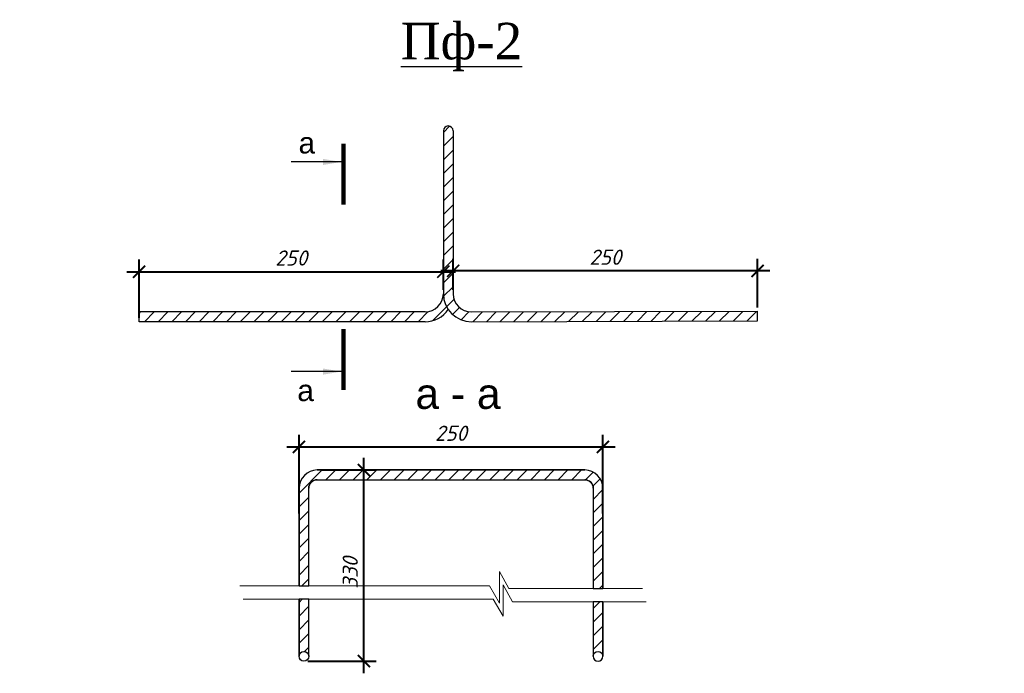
# Model space of a CAD drawing. Header units: millimetres. Extents: x -33345 to 4712671, y -3392 to 121473.
# Tile 217 of 256: x 1173999 to 1182090, y 59551 to 64926. Entities that reach past the tile are written whole.
import ezdxf

# ---------------------------------------------------------------- set-up
doc = ezdxf.new("R2010")
doc.units = ezdxf.units.MM
doc.layers.add('_линия', color=7, linetype='Continuous')
doc.layers.add('СПДС_РАЗМЕРЫ', color=7, linetype='Continuous')
doc.layers.add('STR. Razmeri', color=7, linetype='Continuous', lineweight=9)
doc.styles.add('ISO', font='isocpeui.ttf')
doc.styles.add('simp 0', font='isocpeui.ttf')
doc.styles.add('SIMPLEX350', font='times.ttf', dxfattribs={"height": 350})
doc.styles.get("Standard").update_dxf_attribs({"font": 'arial.ttf'})
doc.styles.add('ГОСТ 2.304', font='cs_gost2304.shx', dxfattribs={"oblique": 15})
doc.dimstyles.new('СПДС', dxfattribs={"dimscale": 100, "dimtxt": 1.5, "dimasz": 1, "dimexe": 1, "dimexo": 1, "dimgap": 1, "dimtad": 1, "dimdec": 0, "dimtxsty": 'ГОСТ 2.304', "dimblk": 'OBLIQUE', "dimcen": 2.5, "dimdle": 1, "dimadec": 0, "dimazin": 2, "dimtfac": 0.75, "dimtdec": 0, "dimtmove": 1, "dimatfit": 3, "dimldrblk": 'ARCHTICK', "dimfxl": 1, "dimtfill": 1, "dimtolj": 1, "dimarcsym": 1})
pattern_1 = [(45, (-50765681.6657462, 22843917.6312429), (-112.3681069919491, 112.3681069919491), [])]

# ---------------------------------------------------------------- blocks, each defined once
blk = doc.blocks.new('_ArchTick')
at = {"color": 0, "linetype": 'ByBlock', "const_width": 0.15}
blk.add_lwpolyline([(-0.5, -0.5), (0.5, 0.5)], dxfattribs=at)
blk = doc.blocks.new('*D137')
at = {"layer": 'Defpoints', "color": 0, "ltscale": 4, "transparency": 16777216}
for p in [(-47928271.56120847, 22614687.97046123), (-47928271.56120847, 22614325.91233746), (-47933271.56120847, 22613865.44146874)]:
    blk.add_point(p, dxfattribs=at)
at = {"layer": 'СПДС_РАЗМЕРЫ', "color": 0, "lineweight": -2, "ltscale": 4, "transparency": 16777216}
for p, q in [((-47933271.56120847, 22613927.94146874), (-47933271.56120847, 22614887.97046123)), ((-47928271.56120847, 22614388.41233746), (-47928271.56120847, 22614887.97046123)), ((-47933471.56120847, 22614687.97046123), (-47928071.56120847, 22614687.97046123))]:
    blk.add_line(p, q, dxfattribs=at)
at = {"layer": 'СПДС_РАЗМЕРЫ', "color": 0, "lineweight": -2, "ltscale": 4, "transparency": 16777216, "xscale": 200, "yscale": 200, "zscale": 200, "rotation": 180}
blk.add_blockref('_ArchTick', (-47933271.56120847, 22614687.97046123), dxfattribs=at)
at = {"layer": 'СПДС_РАЗМЕРЫ', "color": 0, "lineweight": -2, "ltscale": 4, "transparency": 16777216, "xscale": 200, "yscale": 200, "zscale": 200}
blk.add_blockref('_ArchTick', (-47928271.56120847, 22614687.97046123), dxfattribs=at)
at = {"layer": 'СПДС_РАЗМЕРЫ', "color": 0, "ltscale": 4, "transparency": 16777216, "insert": (-47930771.56120847, 22614912.97046123), "char_height": 250, "attachment_point": 5, "style": 'simp 0', "bg_fill": 3, "box_fill_scale": 1.1, "bg_fill_color": 256, "bg_fill_true_color": 13158600, "bg_fill_transparency": 0}
blk.add_mtext('\\A1;250', dxfattribs=at)
blk = doc.blocks.new('_Oblique')
at = {"color": 0, "linetype": 'ByBlock', "lineweight": -2}
blk.add_line((-0.5, -0.5), (0.5, 0.5), dxfattribs=at)
blk = doc.blocks.new('*D138')
at = {"layer": 'Defpoints', "color": 0, "ltscale": 4, "transparency": 16777216}
for p in [(-47928111.39742805, 22614700.94831566), (-47928111.39742805, 22614325.91233745), (-47923105.35106924, 22614038.58310359)]:
    blk.add_point(p, dxfattribs=at)
at = {"layer": 'СПДС_РАЗМЕРЫ', "color": 0, "lineweight": -2, "ltscale": 4, "transparency": 16777216}
for p, q in [((-47928111.39742805, 22614388.41233745), (-47928111.39742805, 22614900.94831566)), ((-47923105.35106924, 22614101.08310359), (-47923105.35106924, 22614900.94831566)), ((-47922905.35106924, 22614700.94831566), (-47928311.39742805, 22614700.94831566))]:
    blk.add_line(p, q, dxfattribs=at)
at = {"layer": 'СПДС_РАЗМЕРЫ', "color": 0, "lineweight": -2, "ltscale": 4, "transparency": 16777216, "xscale": 200, "yscale": 200, "zscale": 200, "rotation": 180}
blk.add_blockref('_ArchTick', (-47928111.39742805, 22614700.94831566), dxfattribs=at)
at = {"layer": 'СПДС_РАЗМЕРЫ', "color": 0, "lineweight": -2, "ltscale": 4, "transparency": 16777216, "xscale": 200, "yscale": 200, "zscale": 200}
blk.add_blockref('_ArchTick', (-47923105.35106924, 22614700.94831566), dxfattribs=at)
at = {"layer": 'СПДС_РАЗМЕРЫ', "color": 0, "ltscale": 4, "transparency": 16777216, "insert": (-47925608.37424865, 22614925.94831566), "char_height": 250, "attachment_point": 5, "style": 'simp 0', "bg_fill": 3, "box_fill_scale": 1.1, "bg_fill_color": 256, "bg_fill_true_color": 13158600, "bg_fill_transparency": 0}
blk.add_mtext('\\A1;250', dxfattribs=at)
blk = doc.blocks.new('*D139')
at = {"layer": 'Defpoints', "color": 0, "ltscale": 4, "transparency": 16777216}
for p in [(-47930343.39476494, 22611426.41784506), (-47929576.4842837, 22611426.41784506), (-47930563.61996303, 22608282.43929548)]:
    blk.add_point(p, dxfattribs=at)
at = {"layer": 'СПДС_РАЗМЕРЫ', "color": 0, "lineweight": -2, "ltscale": 4, "transparency": 16777216}
for p, q in [((-47929576.4842837, 22608082.43929548), (-47929576.4842837, 22611626.41784506)), ((-47930280.89476494, 22611426.41784506), (-47929376.4842837, 22611426.41784506)), ((-47930501.11996303, 22608282.43929548), (-47929376.4842837, 22608282.43929548))]:
    blk.add_line(p, q, dxfattribs=at)
at = {"layer": 'СПДС_РАЗМЕРЫ', "color": 0, "lineweight": -2, "ltscale": 4, "transparency": 16777216, "xscale": 200, "yscale": 200, "zscale": 200}
for p, rotation in [((-47929576.4842837, 22611426.41784506), 90), ((-47929576.4842837, 22608282.43929548), 270)]:
    blk.add_blockref('_ArchTick', p, dxfattribs=dict(at, rotation=rotation))
at = {"layer": 'СПДС_РАЗМЕРЫ', "color": 0, "ltscale": 4, "transparency": 16777216, "insert": (-47929801.48428153, 22609735.46733496), "char_height": 250, "attachment_point": 5, "rotation": 90, "style": 'simp 0', "bg_fill": 3, "box_fill_scale": 1.1, "bg_fill_color": 256, "bg_fill_true_color": 13158600, "bg_fill_transparency": 0}
blk.add_mtext('\\A1;330', dxfattribs=at)
blk = doc.blocks.new('*D140')
at = {"layer": 'Defpoints', "color": 0, "ltscale": 4, "transparency": 16777216}
for p in [(-47925648.32202781, 22611805.55376485), (-47930643.70185322, 22610650.35405404), (-47925648.32202781, 22610650.35405404)]:
    blk.add_point(p, dxfattribs=at)
at = {"layer": 'СПДС_РАЗМЕРЫ', "color": 0, "lineweight": -2, "ltscale": 4, "transparency": 16777216}
for p, q in [((-47930643.70185322, 22610712.85405404), (-47930643.70185322, 22612005.55376485)), ((-47925648.32202781, 22610712.85405404), (-47925648.32202781, 22612005.55376485)), ((-47930843.70185322, 22611805.55376485), (-47925448.32202781, 22611805.55376485))]:
    blk.add_line(p, q, dxfattribs=at)
at = {"layer": 'СПДС_РАЗМЕРЫ', "color": 0, "lineweight": -2, "ltscale": 4, "transparency": 16777216, "xscale": 200, "yscale": 200, "zscale": 200, "rotation": 180}
blk.add_blockref('_ArchTick', (-47930643.70185322, 22611805.55376485), dxfattribs=at)
at = {"layer": 'СПДС_РАЗМЕРЫ', "color": 0, "lineweight": -2, "ltscale": 4, "transparency": 16777216, "xscale": 200, "yscale": 200, "zscale": 200}
blk.add_blockref('_ArchTick', (-47925648.32202781, 22611805.55376485), dxfattribs=at)
at = {"layer": 'СПДС_РАЗМЕРЫ', "color": 0, "ltscale": 4, "transparency": 16777216, "insert": (-47928146.01194052, 22612030.55376485), "char_height": 250, "attachment_point": 5, "style": 'simp 0', "bg_fill": 3, "box_fill_scale": 1.1, "bg_fill_color": 256, "bg_fill_true_color": 13158600, "bg_fill_transparency": 0}
blk.add_mtext('\\A1;250', dxfattribs=at)
blk = doc.blocks.new('WE4SDF')
at = {"lineweight": 15, "ltscale": 4}
h = blk.add_hatch(dxfattribs=at)
h.set_pattern_fill('ANSI31', color=256, scale=50.05118138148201, style=0)
h.set_pattern_definition(pattern_1)
edge = h.paths.add_edge_path()
edge.add_line((-47923105.35106923, 22613874.54865243), (-47923105.35106924, 22614034.71243285))
edge.add_line((-47923105.35106924, 22614034.71243285), (-47927811.09033976, 22614025.60524916))
edge.add_arc((-47927811.09033976, 22614325.91233745), 300.3070882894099, 180.0000000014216, 269.9999999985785, ccw=False)
edge.add_line((-47928111.39742805, 22614325.91233744), (-47928111.39742808, 22617004.51057382))
edge.add_arc((-47928191.47931829, 22617004.51057382), 80.0818902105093, 0, 180)
edge.add_line((-47928271.5612085, 22617004.51057382), (-47928271.56120847, 22614325.91233744))
edge.add_arc((-47927811.09033977, 22614325.91233744), 460.4708686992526, 180, 270.0000000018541)
edge.add_line((-47927811.09033976, 22613865.44146874), (-47923105.35106923, 22613874.54865243))
h = blk.add_hatch(dxfattribs=at)
h.set_pattern_fill('ANSI31', color=256, scale=50.05118138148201, style=0)
h.set_pattern_definition(pattern_1)
edge = h.paths.add_edge_path()
edge.add_line((-47933271.56120847, 22614025.60524916), (-47933271.56120847, 22613865.44146873))
edge.add_line((-47933271.56120847, 22613865.44146873), (-47928571.86829676, 22613865.44146874))
edge.add_arc((-47928571.86829677, 22614325.91233748), 460.4708687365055, 270.0000000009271, 325.698847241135)
edge.add_arc((-47927811.09033983, 22614325.91233743), 460.470868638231, 179.9999999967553, 214.3011527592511, ccw=False)
edge.add_arc((-47928571.86829677, 22614325.91233745), 300.3070882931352, -89.99999999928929, 0, ccw=False)
edge.add_line((-47928571.86829676, 22614025.60524916), (-47933271.56120847, 22614025.60524916))
h = blk.add_hatch(dxfattribs=at)
h.set_pattern_fill('ANSI31', color=256, scale=50, style=0)
h.set_pattern_definition([(45, (-222695289.7899168, 50274586.52111274), (-112.2532015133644, 112.2532015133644), [])])
edge = h.paths.add_edge_path()
edge.add_line((-47930483.5380728, 22609302.8859203), (-47930643.70185322, 22609302.88592031))
edge.add_line((-47930643.70185322, 22609302.88592031), (-47930643.70185322, 22608362.52118568))
edge.add_arc((-47930563.61996301, 22608362.52118568), 80.0818902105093, 0, 180, ccw=False)
edge.add_line((-47930483.5380728, 22608362.52118568), (-47930483.5380728, 22609302.8859203))
edge = h.paths.add_edge_path()
edge.add_line((-47925808.48580823, 22609475.32921189), (-47925648.32202781, 22609475.32921189))
edge.add_line((-47925648.32202781, 22609475.32921189), (-47925648.32202781, 22611126.11075676))
edge.add_arc((-47925948.6291161, 22611126.11075676), 300.3070882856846, 359.9999999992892, 450)
edge.add_line((-47925948.6291161, 22611426.41784505), (-47930343.39476493, 22611426.41784505))
edge.add_arc((-47930343.39476493, 22611126.11075676), 300.3070882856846, 90, 180.0000000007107)
edge.add_line((-47930643.70185322, 22611126.11075676), (-47930643.70185322, 22609521.01792523))
edge.add_line((-47930643.70185322, 22609521.01792523), (-47930483.5380728, 22609521.01792523))
edge.add_line((-47930483.5380728, 22609521.01792523), (-47930483.5380728, 22611126.11075675))
edge.add_arc((-47930343.39476492, 22611126.11075674), 140.1433078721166, 90.0000000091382, 180.000000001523, ccw=False)
edge.add_line((-47930343.39476493, 22611266.25406462), (-47925948.6291161, 22611266.25406463))
edge.add_arc((-47925948.6291161, 22611126.11075675), 140.1433078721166, 1.5231194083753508e-09, 90, ccw=False)
edge.add_line((-47925808.48580823, 22611126.11075676), (-47925808.48580823, 22609475.32921189))
h.paths.add_polyline_path([(-47925648.32202781, 22609257.19720697), (-47925808.48580823, 22609257.19720697), (-47925808.48580822, 22608362.52118568, -0.9999931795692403), (-47925648.32202781, 22608362.52227807)])
at = {"color": 0, "lineweight": 30, "ltscale": 4}
for p, q in [((-47928271.5612085, 22617004.51057382), (-47928271.56120847, 22614325.91233745)), ((-47928111.39742808, 22617004.51057382), (-47928111.39742805, 22614325.91233745)), ((-47928571.86829676, 22614025.60524916), (-47933271.56120847, 22614025.60524916)), ((-47927811.09033976, 22614025.60524916), (-47923105.35106924, 22614038.58310359)), ((-47923105.35106924, 22613878.41932318), (-47923105.35106924, 22614038.58310359)), ((-47928571.86829676, 22613865.44146874), (-47933271.56120847, 22613865.44146874)), ((-47927811.09033976, 22613865.44146874), (-47923105.35106924, 22613878.41932318)), ((-47930343.39476493, 22611426.41784505), (-47925948.6291161, 22611426.41784505)), ((-47930343.39476493, 22611266.25406463), (-47925948.6291161, 22611266.25406463)), ((-47930643.70185322, 22609521.01792523), (-47930643.70185322, 22611126.11075676)), ((-47930483.5380728, 22609521.01792523), (-47930483.5380728, 22611126.11075676)), ((-47925808.48580823, 22611126.11075676), (-47925808.48580823, 22609475.32921189)), ((-47925648.32202781, 22611126.11075676), (-47925648.32202781, 22609475.32921189)), ((-47930643.70185322, 22608362.52118568), (-47930643.70185322, 22609302.88592031)), ((-47930483.5380728, 22608362.52118568), (-47930483.5380728, 22609302.88592031)), ((-47925808.48580823, 22609257.19720697), (-47925808.48580823, 22608362.52118568)), ((-47925648.32202781, 22609257.19720697), (-47925648.32202781, 22608362.52118568))]:
    blk.add_line(p, q, dxfattribs=at)
blk.add_lwpolyline([(-47925808.48580823, 22609475.32921189), (-47925648.32202781, 22609475.32921189)])
blk.add_lwpolyline([(-47925648.32202781, 22609257.19720697), (-47925808.48580823, 22609257.19720697), (-47925808.48580823, 22608362.52118568, 0.9999999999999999), (-47925648.32202781, 22608362.52118568)], format="xyb", close=True)
blk.add_lwpolyline([(-47925808.48580822, 22608362.52118568, -0.9999999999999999), (-47925648.3220278, 22608362.52118568)], format="xyb", dxfattribs=at)
blk.add_circle((-47930563.61996301, 22608362.52118568), 80.08189021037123, dxfattribs=at)
for centre, radius, start, end in [((-47928191.47931829, 22617004.51057382), 80.08189021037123, 0, 180), ((-47928571.86829676, 22614325.91233745), 300.3070882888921, 270, 0), ((-47927811.09033976, 22614325.91233745), 460.4708687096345, 180, 270), ((-47927811.09033976, 22614325.91233745), 300.3070882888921, 180, 270), ((-47928571.86829676, 22614325.91233745), 460.4708687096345, 270, 325.69884822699), ((-47930343.39476493, 22611126.11075676), 300.3070882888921, 90, 180), ((-47925948.6291161, 22611126.11075676), 300.3070882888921, 0, 90), ((-47930343.39476493, 22611126.11075676), 140.1433078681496, 90, 180), ((-47925948.6291161, 22611126.11075676), 140.1433078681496, 0, 90), ((-47925728.40391802, 22608362.52118568), 80.08189021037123, 180, 0)]:
    blk.add_arc(centre, radius, start, end, dxfattribs=at)
at = {"layer": 'STR. Razmeri', "color": 0, "linetype": 'Continuous', "lineweight": 25, "ltscale": 100}
for p, q in [((-47929948.38633198, 22616492.80569907), (-47930770.89407936, 22616492.80569907)), ((-47929948.38633195, 22613044.99076191), (-47930770.89407933, 22613044.99076191))]:
    blk.add_line(p, q, dxfattribs=at)
at = {"layer": 'STR. Razmeri', "color": 0, "linetype": 'Continuous', "lineweight": 25, "ltscale": 100, "const_width": 70.07165393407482}
for points in [[(-47929913.350505, 22616793.11278736), (-47929913.350505, 22615792.08915973)], [(-47929913.35050497, 22612744.68367363), (-47929913.35050497, 22613745.70730126)]]:
    blk.add_lwpolyline(points, dxfattribs=at)
at = {"layer": 'STR. Razmeri', "color": 0, "linetype": 'Continuous', "lineweight": 25, "ltscale": 100}
for points in [[(-47929948.38633198, 22616492.80569907), (-47930249.14401373, 22616442.47621014), (-47930249.14401373, 22616543.13518799)], [(-47929948.38633195, 22613044.99076191), (-47930249.1440137, 22612994.661273), (-47930249.1440137, 22613095.32025084)]]:
    blk.add_solid(points, dxfattribs=at)
at = {"insert": (-47928972.79634235, 22618781.02848384), "char_height": 600.6141765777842, "width": 1594.130127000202, "attachment_point": 1, "style": 'SIMPLEX350'}
blk.add_mtext('{\\LПф-2}', dxfattribs=at)
at = {"attachment_point": 1}
for s, insert, char_height, width in [('а', (-47930651.33044049, 22616982.21163974), 350.3582696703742, 238.8408249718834), ('а', (-47930671.62800683, 22612910.04692795), 350.3582696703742, 238.8408249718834), ('а - а ', (-47928729.70366345, 22612931.91663998), 500.5118138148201, 1810.317104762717)]:
    blk.add_mtext(s, dxfattribs=dict(at, insert=insert, char_height=char_height, width=width))
at = {"layer": 'СПДС_РАЗМЕРЫ', "color": 0, "ltscale": 4}
dim = blk.add_linear_dim(base=(-47928271.56120847, 22614687.97046123), p1=(-47933271.56120847, 22613865.44146874), p2=(-47928271.56120847, 22614325.91233746), dimstyle='СПДС', override={"dimasz": 2, "dimlfac": 0.05, "dimtxsty": 'simp 0'}, dxfattribs=at)
dim.commit()
dim.dimension.update_dxf_attribs({"geometry": '*D137', "text_midpoint": (-47930771.56120847, 22614912.97046123)})
dim = blk.add_linear_dim(base=(-47929576.4842837, 22611426.41784506), p1=(-47930563.61996301, 22608282.43929547), p2=(-47930343.39476493, 22611426.41784505), angle=90, text='330', dimstyle='СПДС', override={"dimasz": 2, "dimlfac": 0.05, "dimtxsty": 'simp 0'}, dxfattribs=at)
dim.commit()
dim.dimension.update_dxf_attribs({"geometry": '*D139', "text_midpoint": (-47929576.48428153, 22609735.46733496), "dimtype": 128})
at = {"color": 0, "lineweight": 30, "ltscale": 4}
blk.add_line((-47933271.56120847, 22613865.44146874), (-47933271.56120847, 22614025.60524916), dxfattribs=at)
for points in [[(-47930643.70185322, 22609521.01792523), (-47930483.5380728, 22609521.01792523)], [(-47930483.5380728, 22609302.8859203), (-47930643.70185322, 22609302.88592031)], [(-47930643.70185322, 22609302.88592031), (-47930643.70185322, 22608362.52118568)], [(-47930483.5380728, 22608362.52118568), (-47930483.5380728, 22609302.8859203)]]:
    blk.add_lwpolyline(points)
blk.add_lwpolyline([(-47930643.70185322, 22608362.52118568, -0.9999999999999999), (-47930483.5380728, 22608362.52118568)], format="xyb")
at = {"layer": '_линия', "color": 18, "lineweight": 0, "ltscale": 100, "true_color": 0x260000}
for points in [[(-47931618.54444, 22609521.01792523), (-47927513.33072989, 22609521.01792523), (-47927348.75939997, 22609238.87457378), (-47927348.75939997, 22609756.13738477), (-47927192.96168858, 22609475.32921189), (-47924997.3139539, 22609475.32921189)], [(-47931559.35250664, 22609302.88592031), (-47927454.13879653, 22609302.88592031), (-47927289.5674666, 22609020.74256886), (-47927289.5674666, 22609538.00537985), (-47927133.76975521, 22609257.19720697), (-47924938.12202054, 22609257.19720697)]]:
    blk.add_lwpolyline(points, dxfattribs=at)
at = {"layer": 'СПДС_РАЗМЕРЫ', "color": 0, "ltscale": 4}
for base, p1, p2, override, picture, middle in [((-47928111.39742805, 22614700.94831566), (-47923105.35106924, 22614038.58310359), (-47928111.39742805, 22614325.91233745), {"dimasz": 2, "dimlfac": 0.05, "dimtxsty": 'simp 0'}, '*D138', (-47925608.37424865, 22614925.94831566)), ((-47925648.32202781, 22611805.55376485), (-47930643.70185322, 22610650.35405404), (-47925648.32202781, 22610650.35405404), {"dimasz": 2, "dimlfac": 0.05, "dimtxsty": 'simp 0', "dimblk": 'ArchTick'}, '*D140', (-47928146.01194052, 22612030.55376485))]:
    dim = blk.add_linear_dim(base=base, p1=p1, p2=p2, dimstyle='СПДС', override=override, dxfattribs=at)
    dim.commit()
    dim.dimension.update_dxf_attribs({"geometry": picture, "text_midpoint": middle})
for points in [[(-47930343.39476493, 22611426.41784505, 0.414213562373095), (-47930643.70185322, 22611126.11075676)], [(-47925648.32202781, 22611126.11075676, 0.414213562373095), (-47925948.6291161, 22611426.41784505)], [(-47930483.53807279, 22611126.11075674, -0.4142135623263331), (-47930343.39476494, 22611266.25406462)], [(-47925948.6291161, 22611266.25406463, -0.4142135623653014), (-47925808.48580822, 22611126.11075676)]]:
    blk.add_lwpolyline(points, format="xyb")
for points in [[(-47925948.6291161, 22611426.41784505), (-47930343.39476493, 22611426.41784505)], [(-47930343.39476493, 22611266.25406462), (-47925948.6291161, 22611266.25406463)], [(-47930643.70185322, 22611126.11075676), (-47930643.70185322, 22609521.01792523)], [(-47930483.5380728, 22609521.01792523), (-47930483.5380728, 22611126.11075675)], [(-47925808.48580823, 22611126.11075676), (-47925808.48580823, 22609475.32921189)], [(-47925648.32202781, 22609475.32921189), (-47925648.32202781, 22611126.11075676)]]:
    blk.add_lwpolyline(points)

msp = doc.modelspace()

# ---------------------------------------------------------------- block references
at = {"color": 116, "lineweight": 40, "true_color": 0x136734, "xscale": 0.5, "yscale": 0.5, "zscale": 0.5}
msp.add_blockref('WE4SDF', (25141615.84359799, -11244490.12247524), dxfattribs=at)

# ---------------------------------------------------------------- next in the draw order: texts
at = {"insert": (351439.4307474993, 62275.5507808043), "char_height": 500, "width": 9875.645797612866, "attachment_point": 1, "style": 'ISO'}
msp.add_mtext('\\pi4343.31532;{\\LА-А\\P\\pi0;Армирование приямка. M 1:20}', dxfattribs=at)

doc.saveas('drawing.dxf')
